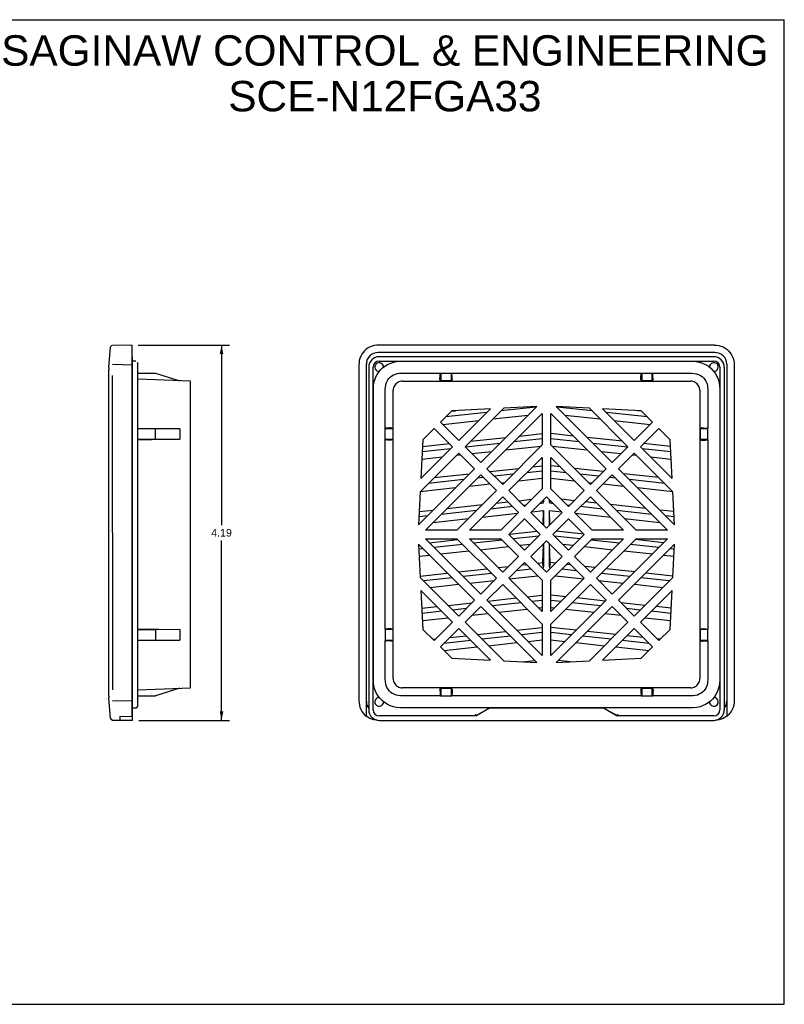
# Model space of a CAD drawing. Header units: inches. Extents: x 0 to 17, y 0 to 11.
# Tile 2 of 2: x 8.5 to 17, y 0 to 11. Entities that reach past the tile are written whole.
import ezdxf

# ---------------------------------------------------------------- set-up
doc = ezdxf.new("R2010")
doc.units = ezdxf.units.IN
doc.header["$LTSCALE"] = 0.935
doc.header["$MEASUREMENT"] = 0
doc.layers.get('0').update_dxf_attribs({"linetype": 'CONTINUOUS'})
doc.styles.get("Standard").update_dxf_attribs({"font": 'arial.ttf'})
doc.dimstyles.new('DIMSTYLE_1', dxfattribs={"dimtxt": 0.085, "dimasz": 0.1, "dimexe": 0.09, "dimexo": 0.07, "dimgap": 0.0425, "dimtad": 0, "dimtih": 1, "dimtoh": 1, "dimzin": 4, "dimdsep": 46, "dimtxsty": 'Standard', "dimblk": '_FILLED', "dimblk1": '_FILLED', "dimblk2": '_FILLED', "dimcen": 0.09, "dimazin": 1, "dimtfac": 1, "dimtofl": 0, "dimtmove": 0, "dimatfit": 3, "dimldrblk": '_FILLED', "dimfxl": 0, "dimtolj": 1, "dimtzin": 4, "dimarcsym": 0})

# ---------------------------------------------------------------- blocks, each defined once
blk = doc.blocks.new('_FILLED')
at = {"color": 0, "linetype": 'ByBlock'}
blk.add_solid([(0, 0), (-1, 0.2), (-1, -0.2)], dxfattribs=at)
blk = doc.blocks.new('*D1')
at = {"color": 2, "linetype": 'Continuous'}
for p, q in [((9.778, 7.365), (10.801, 7.365)), ((10.711, 7.365), (10.711, 5.353)), ((10.711, 3.172), (10.711, 5.183)), ((9.785, 3.172), (10.801, 3.172))]:
    blk.add_line(p, q, dxfattribs=at)
at = {"color": 2, "linetype": 'Continuous', "xscale": 0.1, "yscale": 0.1, "zscale": 0.1}
for p, rotation in [((10.711, 7.365), 90), ((10.711, 3.172), 270)]:
    blk.add_blockref('_FILLED', p, dxfattribs=dict(at, rotation=rotation))
at = {"color": 2, "linetype": 'Continuous', "insert": (10.711, 5.311), "char_height": 0.085, "width": 0.23099, "attachment_point": 2, "line_spacing_factor": 0.9}
blk.add_mtext('4.19', dxfattribs=at)

msp = doc.modelspace()

# ---------------------------------------------------------------- linework, layer by layer
at = {"color": 7, "linetype": 'Continuous'}
for p, q in [((0, 11), (17, 11)), ((17, 0), (17, 11)), ((9.451, 7.113), (9.471, 7.343)), ((9.708, 7.365), (9.491, 7.361)), ((9.708, 7.365), (9.708, 3.216)), ((16.225, 7.282), (12.46, 7.282)), ((16.218, 7.365), (12.467, 7.365)), ((9.492, 7.151), (9.708, 7.144)), ((9.754, 7.184), (9.715, 7.184)), ((9.754, 7.184), (9.754, 7.184)), ((9.773, 7.167), (9.773, 7.17)), ((9.774, 7.165), (9.774, 7.164)), ((9.774, 7.165), (9.774, 7.165)), ((9.774, 3.333), (9.774, 7.164)), ((9.774, 7.164), (9.774, 7.164)), ((12.329, 3.216), (12.329, 7.151)), ((12.706, 7.184), (15.931, 7.184)), ((16.356, 7.151), (16.356, 3.216)), ((9.45, 3.444), (9.45, 7.093)), ((12.246, 7.144), (12.246, 3.392)), ((13.285, 7.05), (15.4, 7.05)), ((15.529, 7.05), (15.967, 7.05)), ((16.439, 7.144), (16.439, 3.392)), ((9.49, 7.024), (9.491, 3.512)), ((13.676, 6.612), (13.215, 6.562)), ((13.28, 6.628), (13.325, 6.632)), ((14.226, 6.672), (13.833, 6.629)), ((14.852, 6.629), (14.459, 6.672)), ((15.47, 6.562), (15.009, 6.612)), ((15.405, 6.628), (15.36, 6.632)), ((13.183, 6.478), (13.586, 6.522)), ((13.743, 6.539), (14.136, 6.582)), ((14.549, 6.582), (14.943, 6.539)), ((15.099, 6.522), (15.502, 6.478)), ((12.541, 4.191), (12.541, 6.31)), ((13.493, 6.29), (13.887, 6.332)), ((14.293, 6.318), (13.977, 6.284)), ((14.043, 6.349), (14.293, 6.377)), ((14.642, 6.349), (14.392, 6.377)), ((14.708, 6.284), (14.392, 6.318)), ((15.192, 6.29), (14.798, 6.332)), ((16.144, 6.306), (16.144, 4.191)), ((13.271, 6.207), (12.954, 6.172)), ((12.957, 6.231), (13.258, 6.264)), ((13.821, 6.267), (13.436, 6.225)), ((13.508, 6.152), (13.731, 6.177)), ((13.887, 6.194), (14.281, 6.237)), ((14.404, 6.237), (14.798, 6.194)), ((15.249, 6.225), (14.864, 6.267)), ((14.954, 6.177), (15.177, 6.152)), ((15.731, 6.172), (15.414, 6.207)), ((15.728, 6.231), (15.428, 6.264)), ((12.95, 6.092), (13.181, 6.117)), ((13.338, 6.134), (13.383, 6.139)), ((15.302, 6.139), (15.348, 6.134)), ((15.504, 6.117), (15.735, 6.092)), ((13.709, 5.952), (14.032, 5.987)), ((14.293, 5.957), (14.122, 5.938)), ((14.188, 6.004), (14.293, 6.016)), ((14.497, 6.004), (14.392, 6.016)), ((14.563, 5.938), (14.392, 5.957)), ((14.976, 5.952), (14.654, 5.987)), ((13.416, 5.862), (13.022, 5.819)), ((13.088, 5.885), (13.482, 5.927)), ((13.636, 5.886), (13.572, 5.879)), ((13.966, 5.921), (13.762, 5.899)), ((13.834, 5.827), (13.876, 5.831)), ((14.032, 5.848), (14.293, 5.877)), ((14.392, 5.877), (14.653, 5.848)), ((14.924, 5.899), (14.719, 5.921)), ((14.809, 5.831), (14.851, 5.827)), ((15.113, 5.879), (15.049, 5.886)), ((15.597, 5.885), (15.203, 5.927)), ((15.663, 5.819), (15.269, 5.862)), ((12.932, 5.729), (13.326, 5.772)), ((13.482, 5.789), (13.708, 5.813)), ((14.977, 5.813), (15.203, 5.789)), ((15.359, 5.772), (15.753, 5.729)), ((13.783, 5.599), (13.909, 5.613)), ((14.034, 5.626), (14.176, 5.642)), ((14.305, 5.631), (14.309, 5.611)), ((14.306, 5.61), (14.308, 5.618)), ((14.309, 5.611), (14.306, 5.61)), ((14.306, 5.61), (14.306, 5.597)), ((14.309, 5.636), (14.309, 5.611)), ((14.376, 5.611), (14.376, 5.636)), ((14.376, 5.611), (14.38, 5.631)), ((14.379, 5.61), (14.376, 5.611)), ((14.378, 5.618), (14.379, 5.61)), ((14.379, 5.597), (14.379, 5.61)), ((14.651, 5.626), (14.509, 5.642)), ((14.903, 5.599), (14.776, 5.613)), ((12.919, 5.505), (13.077, 5.522)), ((13.561, 5.516), (13.167, 5.473)), ((13.233, 5.539), (13.626, 5.582)), ((13.962, 5.56), (13.717, 5.533)), ((14.11, 5.576), (14.087, 5.574)), ((14.177, 5.503), (14.309, 5.518)), ((14.306, 5.597), (14.267, 5.593)), ((14.304, 5.357), (14.309, 5.518)), ((14.309, 5.518), (14.309, 5.352)), ((14.381, 5.357), (14.376, 5.518)), ((14.376, 5.352), (14.376, 5.518)), ((14.376, 5.518), (14.509, 5.503)), ((14.419, 5.593), (14.379, 5.597)), ((14.598, 5.574), (14.575, 5.576)), ((14.968, 5.533), (14.723, 5.56)), ((15.452, 5.539), (15.059, 5.582)), ((15.518, 5.473), (15.124, 5.516)), ((15.766, 5.505), (15.609, 5.522)), ((13.011, 5.456), (12.916, 5.446)), ((13.077, 5.383), (13.471, 5.426)), ((13.627, 5.443), (14.02, 5.486)), ((14.665, 5.486), (15.058, 5.443)), ((15.215, 5.426), (15.608, 5.383)), ((15.769, 5.446), (15.674, 5.456)), ((12.912, 5.365), (12.921, 5.366)), ((13.927, 5.254), (14.235, 5.287)), ((14.758, 5.254), (14.451, 5.287)), ((15.764, 5.366), (15.773, 5.365)), ((13.034, 5.157), (13.351, 5.191)), ((13.845, 5.186), (13.529, 5.152)), ((14.255, 5.231), (13.971, 5.2)), ((14.714, 5.2), (14.43, 5.231)), ((15.156, 5.152), (14.84, 5.186)), ((15.651, 5.157), (15.334, 5.191)), ((12.962, 5.09), (12.914, 5.085)), ((13.404, 5.138), (13.087, 5.104)), ((13.16, 5.031), (13.476, 5.066)), ((13.601, 5.079), (13.918, 5.114)), ((14.043, 5.128), (14.165, 5.141)), ((14.303, 4.934), (14.309, 5.145)), ((14.309, 5.146), (14.309, 4.889)), ((14.376, 4.889), (14.376, 5.146)), ((14.383, 4.934), (14.376, 5.145)), ((14.52, 5.141), (14.642, 5.128)), ((14.767, 5.114), (15.084, 5.079)), ((15.209, 5.066), (15.526, 5.031)), ((15.598, 5.104), (15.282, 5.138)), ((15.771, 5.085), (15.723, 5.09)), ((12.918, 5.005), (13.034, 5.018)), ((15.651, 5.018), (15.767, 5.005)), ((13.36, 4.831), (13.676, 4.865)), ((13.802, 4.879), (13.916, 4.891)), ((14.171, 4.861), (14.006, 4.843)), ((14.072, 4.908), (14.118, 4.913)), ((14.244, 4.927), (14.303, 4.934)), ((14.306, 4.875), (14.297, 4.874)), ((14.303, 4.921), (14.303, 4.934)), ((14.309, 4.889), (14.303, 4.921)), ((14.308, 4.896), (14.306, 4.888)), ((14.309, 4.889), (14.306, 4.888)), ((14.306, 4.888), (14.306, 4.875)), ((14.383, 4.921), (14.376, 4.889)), ((14.379, 4.888), (14.376, 4.889)), ((14.379, 4.888), (14.378, 4.896)), ((14.379, 4.875), (14.379, 4.888)), ((14.389, 4.874), (14.379, 4.875)), ((14.441, 4.927), (14.383, 4.934)), ((14.383, 4.921), (14.383, 4.934)), ((14.679, 4.843), (14.514, 4.861)), ((14.613, 4.908), (14.567, 4.913)), ((14.883, 4.879), (14.769, 4.891)), ((15.325, 4.831), (15.009, 4.865)), ((12.93, 4.784), (13.234, 4.817)), ((13.287, 4.764), (12.971, 4.73)), ((13.729, 4.813), (13.413, 4.778)), ((13.485, 4.706), (13.76, 4.736)), ((13.927, 4.754), (14.243, 4.788)), ((14.442, 4.788), (14.758, 4.754)), ((14.925, 4.736), (15.2, 4.706)), ((15.272, 4.778), (14.956, 4.813)), ((15.714, 4.73), (15.398, 4.764)), ((15.755, 4.784), (15.451, 4.817)), ((13.043, 4.658), (13.36, 4.692)), ((15.325, 4.692), (15.642, 4.658)), ((13.686, 4.505), (14.002, 4.54)), ((14.128, 4.553), (14.293, 4.571)), ((14.293, 4.513), (14.18, 4.501)), ((14.558, 4.553), (14.392, 4.571)), ((14.505, 4.501), (14.392, 4.513)), ((15, 4.505), (14.683, 4.54)), ((12.949, 4.425), (13.118, 4.444)), ((13.244, 4.457), (13.511, 4.486)), ((13.445, 4.421), (13.297, 4.404)), ((13.613, 4.439), (13.601, 4.438)), ((14.055, 4.487), (13.738, 4.453)), ((13.811, 4.38), (14.127, 4.415)), ((14.253, 4.428), (14.293, 4.433)), ((14.392, 4.433), (14.432, 4.428)), ((14.558, 4.415), (14.874, 4.38)), ((14.947, 4.453), (14.63, 4.487)), ((15.084, 4.438), (15.072, 4.439)), ((15.441, 4.457), (15.175, 4.486)), ((15.389, 4.404), (15.24, 4.421)), ((15.736, 4.425), (15.567, 4.444)), ((13.171, 4.391), (12.952, 4.367)), ((12.956, 4.287), (13.243, 4.318)), ((13.511, 4.348), (13.685, 4.366)), ((15, 4.366), (15.174, 4.348)), ((15.442, 4.318), (15.729, 4.287)), ((15.733, 4.367), (15.514, 4.391)), ((14.011, 4.18), (14.293, 4.21)), ((14.674, 4.18), (14.392, 4.21)), ((13.073, 4.078), (13.105, 4.081)), ((13.262, 4.098), (13.444, 4.118)), ((13.569, 4.132), (13.886, 4.166)), ((13.939, 4.113), (13.622, 4.079)), ((14.293, 4.152), (14.064, 4.127)), ((14.136, 4.055), (14.293, 4.072)), ((14.621, 4.127), (14.392, 4.152)), ((14.392, 4.072), (14.549, 4.055)), ((15.063, 4.079), (14.747, 4.113)), ((15.116, 4.132), (14.799, 4.166)), ((15.424, 4.098), (15.241, 4.118)), ((15.612, 4.078), (15.58, 4.081)), ((12.541, 3.63), (12.541, 4.062)), ((13.497, 4.065), (13.196, 4.032)), ((13.198, 3.952), (13.569, 3.993)), ((13.695, 4.006), (14.011, 4.041)), ((14.674, 4.041), (14.991, 4.006)), ((15.116, 3.993), (15.487, 3.952)), ((15.489, 4.032), (15.188, 4.065)), ((14.076, 3.826), (14.211, 3.84)), ((14.61, 3.826), (14.474, 3.84)), ((9.471, 3.193), (9.451, 3.423)), ((9.773, 3.429), (9.774, 3.428)), ((13.156, 3.447), (12.711, 3.447)), ((15.4, 3.447), (13.285, 3.447)), ((15.98, 3.448), (15.529, 3.447)), ((9.708, 3.392), (9.492, 3.386)), ((9.715, 3.314), (9.754, 3.314)), ((9.754, 3.314), (9.757, 3.314)), ((9.754, 3.314), (9.756, 3.314)), ((9.754, 3.314), (9.754, 3.314)), ((9.754, 3.314), (9.754, 3.314)), ((9.757, 3.314), (9.759, 3.314)), ((9.759, 3.314), (9.761, 3.315)), ((9.76, 3.315), (9.763, 3.316)), ((9.761, 3.315), (9.764, 3.316)), ((9.763, 3.316), (9.765, 3.317)), ((9.764, 3.316), (9.766, 3.318)), ((9.765, 3.317), (9.767, 3.318)), ((9.766, 3.318), (9.768, 3.32)), ((9.767, 3.318), (9.769, 3.32)), ((9.768, 3.32), (9.77, 3.322)), ((9.77, 3.322), (9.771, 3.324)), ((9.771, 3.324), (9.772, 3.327)), ((9.772, 3.327), (9.773, 3.33)), ((9.773, 3.33), (9.774, 3.333)), ((9.774, 3.333), (9.774, 3.334)), ((9.464, 3.272), (9.464, 3.272)), ((9.471, 3.193), (9.471, 3.193)), ((9.577, 3.219), (9.708, 3.216)), ((9.577, 3.174), (9.577, 3.219)), ((12.349, 3.206), (12.329, 3.219)), ((9.49, 3.175), (9.577, 3.174)), ((9.491, 3.175), (9.49, 3.175)), ((9.49, 3.175), (9.491, 3.175)), ((0, 0), (17, 0))]:
    msp.add_line(p, q, dxfattribs=at)
at = {"color": 6, "linetype": 'Continuous'}
for p, q in [((9.708, 7.235), (9.715, 7.235)), ((9.715, 3.172), (9.715, 7.235)), ((16.211, 7.235), (12.474, 7.235)), ((12.474, 7.186), (16.211, 7.186)), ((9.774, 7.05), (9.972, 7.05)), ((9.972, 7.05), (10.246, 6.966)), ((12.356, 7.117), (12.356, 3.29)), ((12.405, 3.29), (12.405, 7.117)), ((13.155, 7.034), (13.156, 7.05)), ((13.16, 7.05), (13.285, 7.05)), ((13.162, 7.05), (13.161, 6.966)), ((13.28, 6.966), (13.279, 7.05)), ((13.286, 7.035), (13.285, 7.05)), ((15.399, 7.034), (15.4, 7.05)), ((15.4, 7.05), (15.529, 7.05)), ((15.407, 7.05), (15.406, 6.966)), ((15.524, 6.966), (15.523, 7.05)), ((15.53, 7.035), (15.529, 7.05)), ((16.28, 7.117), (16.28, 3.29)), ((16.329, 7.117), (16.329, 3.29)), ((10.364, 6.962), (9.774, 6.983)), ((10.364, 3.535), (10.364, 6.962)), ((12.731, 6.962), (15.954, 6.962)), ((13.161, 6.966), (13.152, 6.985)), ((13.153, 7.004), (13.154, 7.018)), ((13.154, 7.018), (13.155, 7.034)), ((13.28, 6.966), (13.161, 6.966)), ((13.289, 6.985), (13.28, 6.966)), ((15.406, 6.966), (15.396, 6.985)), ((15.397, 7.004), (15.398, 7.018)), ((15.398, 7.018), (15.399, 7.034)), ((15.524, 6.966), (15.406, 6.966)), ((15.533, 6.985), (15.524, 6.966)), ((12.629, 3.638), (12.629, 6.86)), ((16.056, 6.86), (16.056, 3.638)), ((13.283, 6.63), (13.157, 6.504)), ((13.717, 6.653), (13.283, 6.63)), ((13.717, 6.653), (13.363, 6.298)), ((13.432, 6.229), (13.864, 6.661)), ((14.234, 6.68), (13.608, 6.053)), ((14.234, 6.68), (13.864, 6.661)), ((15.078, 6.053), (14.451, 6.68)), ((14.821, 6.661), (14.451, 6.68)), ((14.821, 6.661), (15.253, 6.229)), ((15.402, 6.63), (14.968, 6.653)), ((15.323, 6.298), (14.968, 6.653)), ((15.528, 6.504), (15.402, 6.63)), ((13.363, 6.298), (13.157, 6.504)), ((13.677, 5.984), (14.293, 6.6)), ((14.293, 6.6), (14.293, 6.249)), ((14.392, 6.249), (14.392, 6.6)), ((14.392, 6.6), (15.008, 5.984)), ((15.528, 6.504), (15.323, 6.298)), ((9.774, 6.438), (10.246, 6.43)), ((9.774, 6.433), (9.972, 6.429)), ((10.246, 6.43), (9.972, 6.429)), ((9.972, 6.313), (9.972, 6.429)), ((10.246, 6.43), (10.246, 6.312)), ((12.541, 6.31), (12.541, 6.435)), ((12.625, 6.43), (12.541, 6.429)), ((12.565, 6.437), (12.547, 6.436)), ((12.606, 6.439), (12.625, 6.43)), ((12.625, 6.43), (12.625, 6.312)), ((13.087, 6.434), (12.961, 6.308)), ((13.087, 6.434), (13.293, 6.229)), ((15.392, 6.229), (15.598, 6.434)), ((15.724, 6.308), (15.598, 6.434)), ((16.079, 6.439), (16.06, 6.43)), ((16.144, 6.429), (16.06, 6.43)), ((16.06, 6.43), (16.06, 6.312)), ((16.104, 6.438), (16.12, 6.437)), ((16.12, 6.437), (16.138, 6.436)), ((16.144, 6.306), (16.144, 6.435)), ((9.972, 6.313), (9.774, 6.309)), ((10.246, 6.312), (9.774, 6.303)), ((9.972, 6.313), (10.246, 6.312)), ((12.541, 6.313), (12.625, 6.312)), ((12.565, 6.304), (12.547, 6.306)), ((12.581, 6.303), (12.565, 6.304)), ((12.625, 6.312), (12.606, 6.302)), ((12.961, 6.308), (12.938, 5.874)), ((15.747, 5.874), (15.724, 6.308)), ((16.06, 6.312), (16.144, 6.313)), ((16.06, 6.312), (16.079, 6.302)), ((16.12, 6.304), (16.138, 6.306)), ((13.293, 6.229), (12.938, 5.874)), ((13.608, 6.053), (13.432, 6.229)), ((14.293, 6.249), (13.853, 5.808)), ((14.833, 5.808), (14.392, 6.249)), ((15.253, 6.229), (15.078, 6.053)), ((15.747, 5.874), (15.392, 6.229)), ((12.931, 5.727), (13.363, 6.159)), ((13.363, 6.159), (13.538, 5.984)), ((13.922, 5.739), (14.293, 6.11)), ((14.293, 6.11), (14.293, 5.759)), ((14.392, 5.759), (14.392, 6.11)), ((14.392, 6.11), (14.763, 5.739)), ((15.147, 5.984), (15.323, 6.159)), ((15.323, 6.159), (15.755, 5.727)), ((13.538, 5.984), (12.911, 5.357)), ((13.853, 5.808), (13.677, 5.984)), ((15.008, 5.984), (14.833, 5.808)), ((15.774, 5.357), (15.147, 5.984)), ((12.991, 5.298), (13.608, 5.914)), ((13.608, 5.914), (13.783, 5.739)), ((14.902, 5.739), (15.078, 5.914)), ((15.078, 5.914), (15.694, 5.298)), ((12.931, 5.727), (12.911, 5.357)), ((13.783, 5.739), (13.342, 5.298)), ((14.098, 5.563), (13.922, 5.739)), ((14.293, 5.759), (14.098, 5.563)), ((14.588, 5.563), (14.392, 5.759)), ((14.763, 5.739), (14.588, 5.563)), ((15.343, 5.298), (14.902, 5.739)), ((15.774, 5.357), (15.755, 5.727)), ((13.481, 5.298), (13.853, 5.669)), ((13.853, 5.669), (14.028, 5.494)), ((14.167, 5.494), (14.343, 5.669)), ((14.343, 5.669), (14.518, 5.494)), ((14.657, 5.494), (14.833, 5.669)), ((14.833, 5.669), (15.204, 5.298)), ((14.028, 5.494), (13.832, 5.298)), ((13.922, 5.249), (14.098, 5.424)), ((14.098, 5.424), (14.273, 5.249)), ((14.343, 5.318), (14.167, 5.494)), ((14.518, 5.494), (14.343, 5.318)), ((14.412, 5.249), (14.588, 5.424)), ((14.588, 5.424), (14.763, 5.249)), ((14.853, 5.298), (14.657, 5.494)), ((13.342, 5.298), (12.991, 5.298)), ((13.832, 5.298), (13.481, 5.298)), ((15.204, 5.298), (14.853, 5.298)), ((15.694, 5.298), (15.343, 5.298)), ((13.608, 4.583), (12.991, 5.199)), ((12.991, 5.199), (13.342, 5.199)), ((13.342, 5.199), (13.783, 4.759)), ((13.853, 4.828), (13.481, 5.199)), ((13.481, 5.199), (13.832, 5.199)), ((13.832, 5.199), (14.028, 5.004)), ((14.098, 5.073), (13.922, 5.249)), ((14.273, 5.249), (14.098, 5.073)), ((14.167, 5.004), (14.343, 5.179)), ((14.343, 5.179), (14.518, 5.004)), ((14.588, 5.073), (14.412, 5.249)), ((14.763, 5.249), (14.588, 5.073)), ((14.657, 5.004), (14.853, 5.199)), ((15.204, 5.199), (14.833, 4.828)), ((14.853, 5.199), (15.204, 5.199)), ((14.902, 4.759), (15.343, 5.199)), ((15.694, 5.199), (15.078, 4.583)), ((15.343, 5.199), (15.694, 5.199)), ((12.911, 5.141), (12.931, 4.77)), ((12.911, 5.141), (13.538, 4.514)), ((15.147, 4.514), (15.774, 5.141)), ((15.755, 4.77), (15.774, 5.141)), ((14.028, 5.004), (13.853, 4.828)), ((14.343, 4.828), (14.167, 5.004)), ((14.518, 5.004), (14.343, 4.828)), ((14.833, 4.828), (14.657, 5.004)), ((13.922, 4.759), (14.098, 4.934)), ((14.098, 4.934), (14.293, 4.738)), ((14.392, 4.738), (14.588, 4.934)), ((14.588, 4.934), (14.763, 4.759)), ((13.363, 4.338), (12.931, 4.77)), ((13.783, 4.759), (13.608, 4.583)), ((14.293, 4.388), (13.922, 4.759)), ((14.293, 4.738), (14.293, 4.388)), ((14.763, 4.759), (14.392, 4.388)), ((14.392, 4.388), (14.392, 4.738)), ((15.078, 4.583), (14.902, 4.759)), ((15.755, 4.77), (15.323, 4.338)), ((12.938, 4.623), (12.961, 4.189)), ((12.938, 4.623), (13.293, 4.269)), ((13.677, 4.514), (13.853, 4.689)), ((13.853, 4.689), (14.293, 4.248)), ((14.392, 4.248), (14.833, 4.689)), ((14.833, 4.689), (15.008, 4.514)), ((15.392, 4.269), (15.747, 4.623)), ((15.724, 4.189), (15.747, 4.623)), ((13.538, 4.514), (13.363, 4.338)), ((14.293, 3.898), (13.677, 4.514)), ((15.008, 4.514), (14.392, 3.898)), ((15.323, 4.338), (15.147, 4.514)), ((13.432, 4.269), (13.608, 4.444)), ((13.608, 4.444), (14.234, 3.817)), ((14.451, 3.817), (15.078, 4.444)), ((15.078, 4.444), (15.253, 4.269)), ((9.774, 4.194), (10.246, 4.186)), ((9.774, 4.189), (9.972, 4.185)), ((10.246, 4.186), (9.972, 4.185)), ((9.972, 4.185), (9.972, 4.069)), ((10.246, 4.186), (10.246, 4.068)), ((12.541, 4.191), (12.541, 4.062)), ((12.625, 4.186), (12.541, 4.185)), ((12.565, 4.193), (12.547, 4.192)), ((12.606, 4.195), (12.625, 4.186)), ((12.625, 4.186), (12.625, 4.068)), ((12.961, 4.189), (13.087, 4.063)), ((13.293, 4.269), (13.087, 4.063)), ((13.157, 3.993), (13.363, 4.199)), ((13.363, 4.199), (13.717, 3.844)), ((13.864, 3.837), (13.432, 4.269)), ((14.293, 4.248), (14.293, 3.898)), ((14.392, 3.898), (14.392, 4.248)), ((15.253, 4.269), (14.821, 3.837)), ((14.968, 3.844), (15.323, 4.199)), ((15.323, 4.199), (15.528, 3.993)), ((15.598, 4.063), (15.392, 4.269)), ((15.598, 4.063), (15.724, 4.189)), ((16.079, 4.195), (16.06, 4.186)), ((16.144, 4.185), (16.06, 4.186)), ((16.06, 4.186), (16.06, 4.068)), ((16.104, 4.194), (16.12, 4.193)), ((16.12, 4.193), (16.138, 4.192)), ((16.144, 4.062), (16.144, 4.191)), ((9.972, 4.069), (9.774, 4.065)), ((10.246, 4.068), (9.774, 4.059)), ((9.972, 4.069), (10.246, 4.068)), ((12.541, 4.069), (12.625, 4.068)), ((12.565, 4.06), (12.547, 4.062)), ((12.581, 4.059), (12.565, 4.06)), ((12.625, 4.068), (12.606, 4.058)), ((13.157, 3.993), (13.283, 3.867)), ((15.402, 3.867), (15.528, 3.993)), ((16.06, 4.068), (16.144, 4.069)), ((16.06, 4.068), (16.079, 4.058)), ((16.12, 4.06), (16.138, 4.062)), ((13.283, 3.867), (13.717, 3.844)), ((14.968, 3.844), (15.402, 3.867)), ((13.864, 3.837), (14.234, 3.817)), ((14.451, 3.817), (14.821, 3.837)), ((9.774, 3.515), (10.364, 3.535)), ((10.246, 3.531), (9.972, 3.447)), ((15.954, 3.535), (12.731, 3.535)), ((13.152, 3.513), (13.161, 3.531)), ((13.161, 3.531), (13.28, 3.531)), ((13.161, 3.531), (13.162, 3.447)), ((13.279, 3.447), (13.28, 3.531)), ((13.28, 3.531), (13.289, 3.513)), ((15.396, 3.512), (15.406, 3.531)), ((15.406, 3.531), (15.524, 3.531)), ((15.406, 3.531), (15.407, 3.447)), ((15.523, 3.447), (15.524, 3.531)), ((15.524, 3.531), (15.533, 3.512)), ((9.774, 3.447), (9.972, 3.447)), ((13.155, 3.462), (13.156, 3.447)), ((13.156, 3.447), (13.285, 3.447)), ((13.286, 3.463), (13.285, 3.447)), ((13.287, 3.479), (13.286, 3.463)), ((13.288, 3.494), (13.287, 3.479)), ((15.399, 3.462), (15.4, 3.447)), ((15.4, 3.447), (15.529, 3.447)), ((15.53, 3.463), (15.529, 3.447)), ((15.531, 3.479), (15.53, 3.463)), ((15.532, 3.494), (15.531, 3.479)), ((13.705, 3.31), (13.552, 3.221)), ((13.554, 3.224), (13.705, 3.311)), ((14.98, 3.311), (13.705, 3.311)), ((13.705, 3.31), (13.705, 3.311)), ((14.98, 3.31), (13.705, 3.31)), ((14.98, 3.311), (15.132, 3.224)), ((14.98, 3.311), (14.98, 3.31)), ((15.134, 3.221), (14.98, 3.31)), ((13.552, 3.221), (12.474, 3.221)), ((13.552, 3.221), (13.551, 3.222)), ((15.134, 3.221), (15.134, 3.222)), ((16.211, 3.221), (15.134, 3.221)), ((9.577, 3.174), (9.577, 3.172)), ((9.715, 3.172), (9.577, 3.172)), ((12.474, 3.172), (16.211, 3.172))]:
    msp.add_line(p, q, dxfattribs=at)
at = {"color": 7, "linetype": 'Continuous'}
for points in [[(12.467, 7.365), (12.442, 7.364), (12.418, 7.361), (12.394, 7.354), (12.371, 7.345), (12.349, 7.333), (12.328, 7.319), (12.309, 7.302), (12.292, 7.283), (12.278, 7.262), (12.266, 7.24), (12.257, 7.216), (12.25, 7.192), (12.247, 7.168), (12.246, 7.143)], [(16.218, 7.365), (16.244, 7.364), (16.268, 7.36), (16.292, 7.354), (16.316, 7.345), (16.337, 7.333), (16.358, 7.318), (16.376, 7.302), (16.393, 7.283), (16.407, 7.263), (16.419, 7.241), (16.428, 7.218), (16.435, 7.194), (16.438, 7.169), (16.439, 7.144)], [(12.408, 3.626), (12.408, 6.879), (12.409, 6.913), (12.414, 6.945), (12.423, 6.978), (12.435, 7.009), (12.45, 7.037), (12.468, 7.063), (12.488, 7.087), (12.511, 7.11), (12.536, 7.129), (12.564, 7.147), (12.593, 7.16), (12.625, 7.172), (12.663, 7.18), (12.706, 7.184)], [(15.931, 7.184), (15.971, 7.184), (16.012, 7.182), (16.049, 7.175), (16.086, 7.163), (16.12, 7.147), (16.151, 7.128), (16.178, 7.106), (16.203, 7.081), (16.226, 7.052), (16.245, 7.019), (16.26, 6.983), (16.271, 6.945), (16.277, 6.905), (16.278, 6.873)], [(12.541, 6.435), (12.541, 6.87), (12.542, 6.893), (12.545, 6.916), (12.55, 6.937), (12.559, 6.956), (12.569, 6.975), (12.582, 6.991), (12.596, 7.006), (12.613, 7.02), (12.632, 7.031), (12.653, 7.04), (12.676, 7.047), (12.7, 7.05), (12.724, 7.05), (13.16, 7.05)], [(15.967, 7.05), (15.993, 7.049), (16.018, 7.045), (16.041, 7.037), (16.062, 7.026), (16.081, 7.013), (16.098, 6.998), (16.112, 6.98), (16.124, 6.961), (16.133, 6.941), (16.14, 6.918), (16.143, 6.895), (16.144, 6.87), (16.144, 6.435)], [(16.278, 6.873), (16.278, 3.62), (16.276, 3.586), (16.271, 3.554), (16.262, 3.521), (16.25, 3.489), (16.235, 3.461), (16.218, 3.435), (16.198, 3.41), (16.175, 3.388), (16.149, 3.368), (16.121, 3.351), (16.092, 3.337), (16.06, 3.325), (16.021, 3.317), (15.978, 3.314)], [(16.144, 4.062), (16.144, 3.624), (16.143, 3.601), (16.14, 3.579), (16.134, 3.557), (16.125, 3.538), (16.114, 3.52), (16.101, 3.503), (16.086, 3.488), (16.069, 3.475), (16.049, 3.464), (16.028, 3.455), (16.004, 3.45), (15.98, 3.448)], [(12.711, 3.447), (12.685, 3.449), (12.661, 3.454), (12.639, 3.463), (12.619, 3.474), (12.6, 3.487), (12.584, 3.503), (12.571, 3.52), (12.559, 3.539), (12.551, 3.56), (12.545, 3.582), (12.542, 3.606), (12.541, 3.63)], [(15.978, 3.314), (12.711, 3.314), (12.667, 3.317), (12.631, 3.324), (12.595, 3.336), (12.561, 3.352), (12.531, 3.372), (12.504, 3.394), (12.479, 3.42), (12.457, 3.449), (12.439, 3.481), (12.424, 3.517), (12.413, 3.555), (12.408, 3.595), (12.408, 3.626)], [(9.774, 3.428), (9.774, 3.429), (9.773, 3.429)], [(9.756, 3.314), (9.758, 3.314), (9.76, 3.315)], [(9.769, 3.32), (9.77, 3.322), (9.772, 3.325), (9.773, 3.327), (9.773, 3.33)], [(9.774, 3.333), (9.774, 3.332), (9.773, 3.33)], [(12.246, 3.392), (12.247, 3.367), (12.251, 3.343), (12.257, 3.318), (12.267, 3.295), (12.279, 3.273), (12.293, 3.252), (12.31, 3.233), (12.329, 3.216)], [(16.439, 3.392), (16.438, 3.367), (16.435, 3.342), (16.428, 3.317), (16.418, 3.294), (16.406, 3.272), (16.392, 3.251), (16.375, 3.233), (16.356, 3.216)], [(12.453, 3.174), (12.437, 3.175), (12.414, 3.179), (12.391, 3.185), (12.369, 3.194), (12.349, 3.206)], [(16.356, 3.219), (16.337, 3.206), (16.316, 3.194), (16.294, 3.185), (16.272, 3.179), (16.249, 3.175), (16.232, 3.174)]]:
    msp.add_lwpolyline(points, dxfattribs=at)
at = {"color": 6, "linetype": 'Continuous'}
for points in [[(12.659, 6.932), (12.65, 6.922), (12.643, 6.911), (12.637, 6.899), (12.633, 6.886), (12.63, 6.873), (12.629, 6.86)], [(12.731, 6.962), (12.718, 6.961), (12.705, 6.959), (12.692, 6.954), (12.68, 6.948), (12.669, 6.941), (12.659, 6.932)], [(13.152, 6.985), (13.152, 6.986), (13.152, 6.989), (13.152, 6.993), (13.152, 6.998), (13.153, 7.004)], [(13.289, 6.985), (13.289, 6.986), (13.289, 6.988), (13.289, 6.992), (13.289, 6.997), (13.288, 7.003), (13.288, 7.011), (13.287, 7.018), (13.286, 7.035)], [(15.396, 6.985), (15.396, 6.986), (15.396, 6.989), (15.396, 6.993), (15.397, 6.998), (15.397, 7.004)], [(15.533, 6.985), (15.533, 6.986), (15.533, 6.988), (15.533, 6.992), (15.533, 6.997), (15.532, 7.003), (15.532, 7.011), (15.531, 7.018), (15.53, 7.035)], [(16.026, 6.932), (16.016, 6.941), (16.005, 6.948), (15.993, 6.954), (15.98, 6.959), (15.967, 6.961), (15.954, 6.962)], [(16.056, 6.86), (16.055, 6.873), (16.053, 6.886), (16.048, 6.899), (16.042, 6.911), (16.035, 6.922), (16.026, 6.932)], [(12.545, 6.435), (12.543, 6.435), (12.542, 6.435), (12.541, 6.435)], [(12.547, 6.436), (12.546, 6.436), (12.545, 6.435)], [(12.606, 6.439), (12.605, 6.439), (12.603, 6.439), (12.599, 6.439), (12.594, 6.439), (12.588, 6.439), (12.581, 6.438), (12.565, 6.437)], [(16.079, 6.439), (16.08, 6.439), (16.082, 6.439), (16.086, 6.439), (16.091, 6.439), (16.097, 6.439), (16.104, 6.438)], [(16.14, 6.435), (16.139, 6.435), (16.138, 6.436)], [(16.144, 6.435), (16.143, 6.435), (16.142, 6.435), (16.14, 6.435)], [(12.541, 6.306), (12.542, 6.306), (12.543, 6.306), (12.545, 6.306)], [(12.545, 6.306), (12.546, 6.306), (12.547, 6.306)], [(12.606, 6.302), (12.605, 6.302), (12.603, 6.302), (12.599, 6.302), (12.594, 6.303), (12.588, 6.303), (12.581, 6.303)], [(16.079, 6.302), (16.08, 6.302), (16.082, 6.302), (16.086, 6.302), (16.091, 6.303), (16.097, 6.303), (16.104, 6.303), (16.12, 6.304)], [(16.138, 6.306), (16.139, 6.306), (16.14, 6.306), (16.142, 6.306)], [(16.142, 6.306), (16.143, 6.306), (16.144, 6.306)], [(12.545, 4.191), (12.543, 4.191), (12.542, 4.191), (12.541, 4.191)], [(12.547, 4.191), (12.546, 4.191), (12.545, 4.191)], [(12.606, 4.195), (12.605, 4.195), (12.603, 4.195), (12.599, 4.195), (12.594, 4.195), (12.588, 4.194), (12.581, 4.194), (12.565, 4.193)], [(16.079, 4.195), (16.08, 4.195), (16.082, 4.195), (16.086, 4.195), (16.091, 4.195), (16.097, 4.194), (16.104, 4.194)], [(16.142, 4.191), (16.14, 4.191), (16.139, 4.191), (16.138, 4.191)], [(16.144, 4.191), (16.143, 4.191), (16.142, 4.191)], [(12.541, 4.062), (12.542, 4.062), (12.543, 4.062)], [(12.543, 4.062), (12.545, 4.062), (12.546, 4.062), (12.547, 4.062)], [(12.606, 4.058), (12.605, 4.058), (12.603, 4.058), (12.599, 4.058), (12.594, 4.059), (12.588, 4.059), (12.581, 4.059)], [(16.079, 4.058), (16.08, 4.058), (16.082, 4.058), (16.086, 4.058), (16.091, 4.059), (16.097, 4.059), (16.104, 4.059), (16.12, 4.06)], [(16.138, 4.062), (16.139, 4.062), (16.14, 4.062), (16.142, 4.062)], [(16.142, 4.062), (16.143, 4.062), (16.144, 4.062)], [(12.629, 3.638), (12.63, 3.624), (12.633, 3.611), (12.637, 3.598), (12.643, 3.586), (12.65, 3.575), (12.659, 3.565)], [(16.026, 3.565), (16.035, 3.575), (16.042, 3.586), (16.048, 3.598), (16.053, 3.611), (16.055, 3.624), (16.056, 3.638)], [(12.659, 3.565), (12.669, 3.556), (12.68, 3.549), (12.692, 3.543), (12.705, 3.539), (12.718, 3.536), (12.731, 3.535)], [(15.954, 3.535), (15.967, 3.536), (15.98, 3.539), (15.993, 3.543), (16.005, 3.549), (16.016, 3.556), (16.026, 3.565)], [(13.152, 3.513), (13.152, 3.511), (13.152, 3.509), (13.152, 3.506), (13.152, 3.501), (13.153, 3.494), (13.153, 3.487), (13.154, 3.479), (13.155, 3.462)], [(13.289, 3.513), (13.289, 3.511), (13.289, 3.509), (13.289, 3.505), (13.289, 3.5), (13.288, 3.494)], [(15.396, 3.512), (15.396, 3.511), (15.396, 3.509), (15.396, 3.506), (15.396, 3.501), (15.397, 3.494), (15.397, 3.487), (15.398, 3.479), (15.399, 3.462)], [(15.533, 3.512), (15.533, 3.511), (15.533, 3.509), (15.533, 3.505), (15.533, 3.5), (15.532, 3.494)], [(13.704, 3.314), (13.704, 3.313), (13.705, 3.311)], [(14.98, 3.311), (14.981, 3.313), (14.981, 3.314)], [(13.549, 3.242), (13.55, 3.238), (13.551, 3.235)], [(13.551, 3.235), (13.553, 3.226), (13.554, 3.224)], [(13.551, 3.222), (13.551, 3.223), (13.551, 3.223), (13.552, 3.223), (13.552, 3.223), (13.553, 3.224), (13.554, 3.224)], [(15.134, 3.235), (15.132, 3.226), (15.132, 3.224)], [(15.134, 3.222), (15.134, 3.223), (15.134, 3.223), (15.133, 3.223), (15.133, 3.223), (15.132, 3.224), (15.132, 3.224)], [(15.136, 3.242), (15.135, 3.238), (15.134, 3.235)]]:
    msp.add_lwpolyline(points, dxfattribs=at)
at = {"color": 7, "linetype": 'Continuous'}
for centre, radius, start, end in [((9.491, 7.341), 0.0198, 90.001, 174.9999), ((12.46, 7.151), 0.131, 90.0005, 179.9742), ((16.225, 7.151), 0.131, 0.025, 89.9987), ((9.688, 7.093), 0.238, 175.0004, 179.9996), ((9.688, 3.444), 0.238, 180.0004, 184.9996), ((12.46, 3.386), 0.131, 180.0283, 217.6592), ((16.225, 3.386), 0.131, 322.3379, 359.9776), ((9.491, 3.195), 0.0198, 184.9915, 269.5022)]:
    msp.add_arc(centre, radius, start, end, dxfattribs=at)
at = {"color": 6, "linetype": 'Continuous'}
for centre, radius, start, end in [((12.474, 7.117), 0.118, 89.9996, 179.9996), ((12.474, 7.117), 0.069, 89.9996, 179.9996), ((12.473, 7.119), 0.0492, 359.0765, 270.7264), ((16.213, 7.119), 0.0492, 268.9779, 181.0845), ((16.211, 7.117), 0.118, 359.9996, 89.9996), ((16.211, 7.117), 0.069, 359.9996, 89.9996), ((12.472, 3.379), 0.0492, 89.1712, 0.9293), ((16.213, 3.379), 0.0492, 179.1401, 90.6837), ((12.474, 3.29), 0.118, 179.9996, 269.9996), ((12.474, 3.29), 0.069, 179.9996, 269.9984), ((16.211, 3.29), 0.118, 269.9996, 359.9996), ((16.211, 3.29), 0.069, 270.0008, 0.0008)]:
    msp.add_arc(centre, radius, start, end, dxfattribs=at)

# ---------------------------------------------------------------- texts
at = {"color": 2, "linetype": 'Continuous', "insert": (12.523, 10.826), "char_height": 0.34, "width": 8.58721, "attachment_point": 2, "line_spacing_factor": 0.9}
msp.add_mtext('SAGINAW CONTROL & ENGINEERING\\PSCE-N12FGA33', dxfattribs=at)

# ---------------------------------------------------------------- dimensions: what is measured, and where the dimension line sits
at = {"color": 2, "linetype": 'Continuous'}
dim = msp.add_linear_dim(base=(10.711, 7.365), p1=(9.715, 3.172), p2=(9.708, 7.365), angle=90, dimstyle='DIMSTYLE_1', dxfattribs=at)
dim.commit()
dim.dimension.update_dxf_attribs({"geometry": '*D1', "text_midpoint": (10.708, 5.268), "dimtype": 160})

doc.saveas('drawing.dxf')
